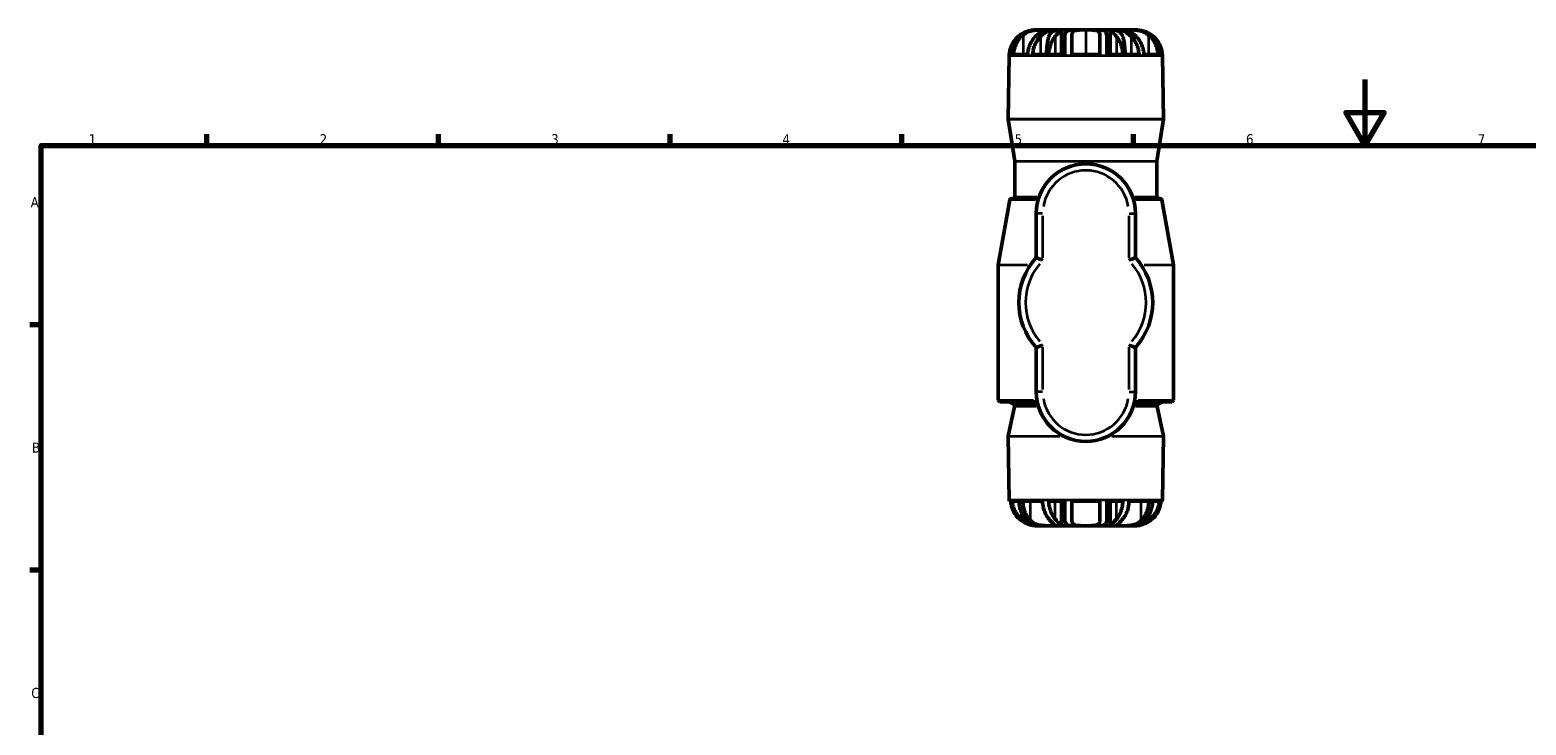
# Model space of a CAD drawing. Header units: millimetres. Extents: x 0 to 916, y -50 to 853.
# Tile 4 of 10: x 17 to 469, y 399 to 609. Entities that reach past the tile are written whole.
import ezdxf

# ---------------------------------------------------------------- set-up
doc = ezdxf.new("R2010")
doc.units = ezdxf.units.MM
for name, color, linetype, lineweight in [('Border (ANSI)', 7, 'Continuous', 70), ('Visible (ANSI)', 7, 'Continuous', 50), ('Visible Narrow (ANSI)', 7, 'Continuous', 35)]:
    doc.layers.add(name, color=color, linetype=linetype, lineweight=lineweight)
doc.styles.add('Note Text (ANSI)', font='tahoma.ttf')

# ---------------------------------------------------------------- blocks, each defined once
blk = doc.blocks.new('Borders Default Border')
at = {"layer": 'Border (ANSI)'}
for p, q in [((70.08, 574), (70.08, 577.45)), ((140.17, 574), (140.17, 577.45)), ((210.25, 574), (210.25, 577.45)), ((280.33, 574), (280.33, 577.45)), ((350.42, 574), (350.42, 577.45)), ((20, 519.75), (16.55, 519.75)), ((20, 445.5), (16.55, 445.5))]:
    blk.add_line(p, q, dxfattribs=at)
at = {"layer": 'Border (ANSI)', "flags": 128}
for points in [[(420.5, 594), (420.5, 574), (414.73, 584), (426.27, 584), (420.5, 574)], [(20, 20), (20, 574), (821, 574), (821, 20), (20, 20)]]:
    blk.add_lwpolyline(points, dxfattribs=at)
at = {"layer": 'Border (ANSI)', "char_height": 3.05, "attachment_point": 7, "style": 'Note Text (ANSI)'}
for s, insert in [('1', (34.35, 574.4)), ('2', (104.2, 574.4)), ('3', (174.26, 574.34)), ('4', (244.23, 574.4)), ('5', (314.48, 574.34)), ('6', (384.49, 574.34)), ('7', (454.6, 574.4)), ('A', (16.78, 555.35)), ('B', (17.15, 481.1)), ('C', (16.95, 406.8))]:
    blk.add_mtext(s, dxfattribs=dict(at, insert=insert))

msp = doc.modelspace()

# ---------------------------------------------------------------- linework, layer by layer
at = {"layer": 'Visible (ANSI)'}
for p, q in [((320.817, 608.987), (321.278, 608.987)), ((320.817, 608.987), (320.817, 608.977)), ((321.278, 608.987), (322.854, 608.987)), ((322.854, 608.987), (325.43, 608.987)), ((325.43, 608.987), (328.232, 608.987)), ((325.43, 608.987), (325.43, 608.052)), ((328.232, 608.987), (328.616, 608.987)), ((328.616, 608.987), (331.879, 608.987)), ((328.634, 608.977), (328.634, 601.567)), ((329.671, 607.005), (329.671, 601.567)), ((331.791, 601.567), (331.791, 607.452)), ((331.879, 608.987), (336.031, 608.987)), ((336.031, 608.987), (340.183, 608.987)), ((340.183, 608.987), (343.446, 608.987)), ((340.271, 607.452), (340.271, 601.567)), ((342.391, 601.567), (342.391, 607.005)), ((343.429, 608.977), (343.429, 601.567)), ((343.446, 608.987), (343.831, 608.987)), ((343.831, 608.987), (346.633, 608.987)), ((346.633, 608.987), (349.209, 608.987)), ((346.633, 608.987), (346.633, 608.052)), ((349.209, 608.987), (350.785, 608.987)), ((350.785, 608.987), (351.246, 608.987)), ((351.246, 608.987), (351.246, 608.977)), ((312.866, 601.176), (312.532, 582.031)), ((312.886, 601.567), (313.575, 601.567)), ((314.203, 601.567), (318.443, 601.567)), ((319.935, 601.567), (324.127, 601.567)), ((324.79, 601.567), (329.671, 601.567)), ((331.791, 601.567), (340.271, 601.567)), ((342.391, 601.567), (347.273, 601.567)), ((347.935, 601.567), (352.127, 601.567)), ((353.619, 601.567), (357.859, 601.567)), ((358.487, 601.567), (359.177, 601.567)), ((359.196, 601.176), (359.53, 582.031)), ((314.56, 569.277), (312.538, 581.944)), ((357.502, 569.277), (359.524, 581.944)), ((314.566, 558.487), (314.566, 569.198)), ((357.496, 558.487), (357.496, 569.198)), ((313.008, 557.574), (309.539, 537.897)), ((313.501, 557.987), (321.722, 557.987)), ((350.34, 557.987), (358.562, 557.987)), ((359.054, 557.574), (362.524, 537.897)), ((321.031, 553.487), (321.031, 540.091)), ((351.031, 540.091), (351.031, 553.487)), ((309.531, 496.987), (309.531, 537.811)), ((362.531, 496.987), (362.531, 537.811)), ((321.031, 512.884), (321.031, 499.487)), ((351.031, 499.487), (351.031, 512.884)), ((321.334, 496.487), (310.031, 496.487)), ((314.486, 495.063), (312.543, 486.044)), ((314.226, 495.613), (312.639, 496.432)), ((362.031, 496.487), (350.728, 496.487)), ((357.577, 495.063), (359.519, 486.044)), ((357.836, 495.613), (359.423, 496.432)), ((312.866, 466.799), (312.532, 485.93)), ((359.196, 466.799), (359.53, 485.93)), ((313.274, 466.407), (312.883, 466.407)), ((315.795, 466.407), (313.773, 466.407)), ((322.938, 466.407), (316.941, 466.407)), ((329.671, 466.407), (324.79, 466.407)), ((328.634, 458.998), (328.634, 466.407)), ((329.671, 466.407), (329.671, 460.97)), ((331.791, 460.523), (331.791, 466.407)), ((340.271, 466.407), (331.791, 466.407)), ((340.271, 466.407), (340.271, 460.523)), ((342.391, 460.97), (342.391, 466.407)), ((347.273, 466.407), (342.391, 466.407)), ((343.429, 458.998), (343.429, 466.407)), ((355.121, 466.407), (349.125, 466.407)), ((358.289, 466.407), (356.267, 466.407)), ((359.18, 466.407), (358.788, 466.407)), ((321.392, 458.987), (320.815, 458.987)), ((321.392, 458.987), (321.392, 459.081)), ((322.744, 458.987), (321.392, 458.987)), ((325.272, 458.987), (322.744, 458.987)), ((328.616, 458.987), (325.272, 458.987)), ((331.879, 458.987), (328.616, 458.987)), ((336.031, 458.987), (331.879, 458.987)), ((340.183, 458.987), (336.031, 458.987)), ((343.446, 458.987), (340.183, 458.987)), ((346.791, 458.987), (343.446, 458.987)), ((349.318, 458.987), (346.791, 458.987)), ((350.67, 458.987), (349.318, 458.987)), ((350.67, 458.987), (350.67, 459.081)), ((351.247, 458.987), (350.67, 458.987))]:
    msp.add_line(p, q, dxfattribs=at)
for centre, radius, start, end in [((320.815, 601.037), 7.95, 90, 179), ((351.247, 601.037), 7.95, 1, 90), ((313.032, 582.023), 0.5, 179, 189.06837), ((359.031, 582.023), 0.5, 350.93163, 1), ((314.066, 569.198), 0.5, 0, 9.06837), ((336.031, 553.487), 15, 0, 180), ((357.996, 569.198), 0.5, 170.93163, 180), ((313.501, 557.487), 0.5, 90, 170), ((314.066, 558.487), 0.5, 270, 0), ((357.996, 558.487), 0.5, 180, 270), ((358.562, 557.487), 0.5, 10, 90), ((336.031, 526.487), 20.25, 137.79455, 222.20545), ((336.031, 526.487), 20.25, 317.79455, 42.20545), ((310.031, 537.811), 0.5, 170, 180), ((362.031, 537.811), 0.5, 0, 10), ((336.031, 499.487), 15, 180, 0), ((310.031, 496.987), 0.5, 180, 270), ((312.41, 495.987), 0.5, 62.7076, 90), ((313.997, 495.169), 0.5, 347.84729, 62.7076), ((358.066, 495.169), 0.5, 117.2924, 192.15271), ((359.653, 495.987), 0.5, 90, 117.2924), ((362.031, 496.987), 0.5, 270, 0), ((313.032, 485.939), 0.5, 167.84729, 181), ((359.03, 485.939), 0.5, 359, 12.15271), ((320.815, 466.937), 7.95, 181, 183.82255), ((351.247, 466.937), 7.95, 356.17745, 359)]:
    msp.add_arc(centre, radius, start, end, dxfattribs=at)
for points, knots in [([(312.886, 601.567), (312.908, 601.894), (312.951, 602.23), (313.117, 603.076), (313.272, 603.58), (313.639, 604.477), (313.885, 604.953), (314.471, 605.838), (314.81, 606.247), (315.288, 606.73), (315.436, 606.869), (315.592, 607.005)], [0.05156201, 0.05156201, 0.05156201, 0.05156201, 0.14466221, 0.14466221, 0.28932442, 0.28932442, 0.43691085, 0.43691085, 0.58449728, 0.58449728, 0.64435945, 0.64435945, 0.64435945, 0.64435945]), ([(316.002, 607.005), (315.861, 606.869), (315.729, 606.73), (315.3, 606.247), (314.996, 605.838), (314.471, 604.953), (314.25, 604.477), (313.922, 603.58), (313.783, 603.076), (313.634, 602.23), (313.595, 601.894), (313.575, 601.567)], [4.4431034, 4.4431034, 4.4431034, 4.4431034, 4.50296557, 4.50296557, 4.650552, 4.650552, 4.79813843, 4.79813843, 4.94280064, 4.94280064, 5.03590084, 5.03590084, 5.03590084, 5.03590084]), ([(314.203, 601.567), (314.223, 601.898), (314.262, 602.24), (314.411, 603.097), (314.55, 603.607), (314.876, 604.509), (315.095, 604.985), (315.614, 605.873), (315.915, 606.284), (316.466, 606.914), (316.752, 607.196), (317.062, 607.452)], [0.051569, 0.051569, 0.051569, 0.051569, 0.14609393, 0.14609393, 0.29218786, 0.29218786, 0.43955865, 0.43955865, 0.58692945, 0.58692945, 0.70806839, 0.70806839, 0.70806839, 0.70806839]), ([(315.592, 607.005), (316.195, 607.527), (316.881, 607.966), (318.15, 608.533), (318.691, 608.708), (319.789, 608.94), (320.322, 608.987), (320.817, 608.987)], [0, 0, 0, 0, 0.2444433, 0.2444433, 0.41884807, 0.41884807, 0.59904835, 0.59904835, 0.59904835, 0.59904835]), ([(321.278, 608.987), (320.621, 608.987), (319.944, 608.922), (318.633, 608.61), (318.031, 608.382), (316.923, 607.782), (316.431, 607.419), (316.002, 607.005)], [0, 0, 0, 0, 0.20861162, 0.20861162, 0.40397108, 0.40397108, 0.59738326, 0.59738326, 0.59738326, 0.59738326]), ([(317.062, 607.452), (317.489, 607.805), (317.983, 608.106), (319.011, 608.547), (319.511, 608.695), (320.506, 608.891), (320.981, 608.939), (321.71, 608.978), (321.983, 608.984), (322.468, 608.988), (322.679, 608.987), (322.854, 608.987)], [0, 0, 0, 0, 0.18214192, 0.18214192, 0.33996699, 0.33996699, 0.49411691, 0.49411691, 0.59935901, 0.59935901, 0.70457649, 0.70457649, 0.70457649, 0.70457649]), ([(321.302, 607.452), (320.992, 607.196), (320.706, 606.914), (320.155, 606.284), (319.854, 605.873), (319.335, 604.985), (319.116, 604.509), (318.79, 603.607), (318.651, 603.097), (318.502, 602.24), (318.463, 601.898), (318.443, 601.567)], [4.1335305, 4.1335305, 4.1335305, 4.1335305, 4.25466944, 4.25466944, 4.40204023, 4.40204023, 4.54941103, 4.54941103, 4.69550496, 4.69550496, 4.79002989, 4.79002989, 4.79002989, 4.79002989]), ([(319.935, 601.567), (319.955, 601.894), (319.994, 602.23), (320.143, 603.076), (320.282, 603.58), (320.61, 604.477), (320.831, 604.953), (321.356, 605.838), (321.66, 606.247), (322.089, 606.73), (322.221, 606.869), (322.362, 607.005)], [0.05156201, 0.05156201, 0.05156201, 0.05156201, 0.14466221, 0.14466221, 0.28932442, 0.28932442, 0.43691085, 0.43691085, 0.58449728, 0.58449728, 0.64435945, 0.64435945, 0.64435945, 0.64435945]), ([(322.854, 608.987), (323.129, 608.987), (323.309, 608.99), (323.456, 608.965), (323.425, 608.934), (323.175, 608.779), (322.976, 608.663), (322.519, 608.367), (322.293, 608.213), (321.81, 607.859), (321.559, 607.664), (321.302, 607.452)], [0, 0, 0, 0, 0.16544073, 0.16544073, 0.32862697, 0.32862697, 0.47873446, 0.47873446, 0.59239846, 0.59239846, 0.70189273, 0.70189273, 0.70189273, 0.70189273]), ([(322.362, 607.005), (322.902, 607.527), (323.449, 607.965), (324.292, 608.533), (324.605, 608.707), (325.125, 608.939), (325.318, 608.987), (325.43, 608.987)], [0, 0, 0, 0, 0.24424309, 0.24424309, 0.41862224, 0.41862224, 0.59904621, 0.59904621, 0.59904621, 0.59904621]), ([(324.852, 607.005), (324.81, 606.869), (324.771, 606.73), (324.643, 606.247), (324.552, 605.838), (324.395, 604.953), (324.329, 604.477), (324.231, 603.58), (324.189, 603.076), (324.145, 602.23), (324.133, 601.894), (324.127, 601.567)], [4.44297342, 4.44297342, 4.44297342, 4.44297342, 4.50283559, 4.50283559, 4.65042202, 4.65042202, 4.79800845, 4.79800845, 4.94267066, 4.94267066, 5.03577086, 5.03577086, 5.03577086, 5.03577086]), ([(324.79, 601.567), (324.806, 601.894), (324.838, 602.23), (324.959, 603.076), (325.073, 603.58), (325.341, 604.477), (325.521, 604.953), (325.95, 605.838), (326.198, 606.247), (326.548, 606.73), (326.656, 606.869), (326.771, 607.005)], [0.05156201, 0.05156201, 0.05156201, 0.05156201, 0.14466221, 0.14466221, 0.28932442, 0.28932442, 0.43691085, 0.43691085, 0.58449728, 0.58449728, 0.64435945, 0.64435945, 0.64435945, 0.64435945]), ([(328.232, 608.987), (327.605, 608.987), (327.044, 608.922), (326.105, 608.61), (325.74, 608.382), (325.175, 607.782), (324.981, 607.419), (324.852, 607.005)], [0, 0, 0, 0, 0.20859265, 0.20859265, 0.40397294, 0.40397294, 0.59738313, 0.59738313, 0.59738313, 0.59738313]), ([(326.771, 607.005), (327.213, 607.527), (327.632, 607.966), (328.2, 608.533), (328.385, 608.708), (328.62, 608.94), (328.66, 608.987), (328.616, 608.987)], [0, 0, 0, 0, 0.2444433, 0.2444433, 0.41884807, 0.41884807, 0.59904835, 0.59904835, 0.59904835, 0.59904835]), ([(331.879, 608.987), (331.352, 608.987), (330.913, 608.922), (330.242, 608.61), (330.016, 608.382), (329.729, 607.782), (329.671, 607.419), (329.671, 607.005)], [0, 0, 0, 0, 0.20861162, 0.20861162, 0.40397108, 0.40397108, 0.59738326, 0.59738326, 0.59738326, 0.59738326]), ([(331.791, 607.452), (331.791, 607.805), (331.877, 608.106), (332.253, 608.547), (332.508, 608.695), (333.179, 608.891), (333.577, 608.939), (334.333, 608.978), (334.659, 608.984), (335.335, 608.988), (335.682, 608.987), (336.031, 608.987)], [0, 0, 0, 0, 0.18214192, 0.18214192, 0.33996699, 0.33996699, 0.49411691, 0.49411691, 0.59935901, 0.59935901, 0.70457649, 0.70457649, 0.70457649, 0.70457649]), ([(336.031, 608.987), (336.583, 608.987), (337.128, 608.99), (338.138, 608.965), (338.594, 608.934), (339.334, 608.779), (339.617, 608.663), (339.985, 608.367), (340.098, 608.213), (340.24, 607.859), (340.271, 607.664), (340.271, 607.452)], [0, 0, 0, 0, 0.16544073, 0.16544073, 0.32862697, 0.32862697, 0.47873446, 0.47873446, 0.59239846, 0.59239846, 0.70189273, 0.70189273, 0.70189273, 0.70189273]), ([(342.391, 607.005), (342.391, 607.527), (342.299, 607.965), (341.897, 608.533), (341.662, 608.707), (341.028, 608.939), (340.637, 608.987), (340.183, 608.987)], [0, 0, 0, 0, 0.24424309, 0.24424309, 0.41862224, 0.41862224, 0.59904621, 0.59904621, 0.59904621, 0.59904621]), ([(343.446, 608.987), (343.395, 608.987), (343.458, 608.922), (343.78, 608.61), (344.019, 608.382), (344.604, 607.782), (344.941, 607.419), (345.292, 607.005)], [0, 0, 0, 0, 0.20859265, 0.20859265, 0.40397294, 0.40397294, 0.59738313, 0.59738313, 0.59738313, 0.59738313]), ([(347.21, 607.005), (347.048, 607.527), (346.782, 607.966), (346.081, 608.533), (345.725, 608.708), (344.863, 608.94), (344.37, 608.987), (343.831, 608.987)], [0, 0, 0, 0, 0.2444433, 0.2444433, 0.41884807, 0.41884807, 0.59904835, 0.59904835, 0.59904835, 0.59904835]), ([(345.292, 607.005), (345.406, 606.869), (345.514, 606.73), (345.864, 606.247), (346.113, 605.838), (346.541, 604.953), (346.722, 604.477), (346.99, 603.58), (347.103, 603.076), (347.225, 602.23), (347.257, 601.894), (347.273, 601.567)], [4.44297342, 4.44297342, 4.44297342, 4.44297342, 4.50283559, 4.50283559, 4.65042202, 4.65042202, 4.79800845, 4.79800845, 4.94267066, 4.94267066, 5.03577086, 5.03577086, 5.03577086, 5.03577086]), ([(346.633, 608.987), (346.762, 608.987), (347, 608.922), (347.64, 608.61), (348.016, 608.382), (348.837, 607.782), (349.272, 607.419), (349.701, 607.005)], [0, 0, 0, 0, 0.20861162, 0.20861162, 0.40397108, 0.40397108, 0.59738326, 0.59738326, 0.59738326, 0.59738326]), ([(347.935, 601.567), (347.929, 601.894), (347.918, 602.23), (347.873, 603.076), (347.832, 603.58), (347.734, 604.477), (347.667, 604.953), (347.511, 605.838), (347.42, 606.247), (347.292, 606.73), (347.252, 606.869), (347.21, 607.005)], [0.05156201, 0.05156201, 0.05156201, 0.05156201, 0.14466221, 0.14466221, 0.28932442, 0.28932442, 0.43691085, 0.43691085, 0.58449728, 0.58449728, 0.64435945, 0.64435945, 0.64435945, 0.64435945]), ([(350.761, 607.452), (350.333, 607.805), (349.925, 608.106), (349.274, 608.547), (349.028, 608.695), (348.703, 608.891), (348.627, 608.939), (348.654, 608.978), (348.707, 608.984), (348.898, 608.988), (349.034, 608.987), (349.209, 608.987)], [0, 0, 0, 0, 0.18214192, 0.18214192, 0.33996699, 0.33996699, 0.49411691, 0.49411691, 0.59935901, 0.59935901, 0.70457649, 0.70457649, 0.70457649, 0.70457649]), ([(349.209, 608.987), (349.485, 608.987), (349.85, 608.99), (350.714, 608.965), (351.2, 608.934), (352.19, 608.779), (352.672, 608.663), (353.497, 608.367), (353.837, 608.213), (354.461, 607.859), (354.744, 607.664), (355.001, 607.452)], [0, 0, 0, 0, 0.16544073, 0.16544073, 0.32862697, 0.32862697, 0.47873446, 0.47873446, 0.59239846, 0.59239846, 0.70189273, 0.70189273, 0.70189273, 0.70189273]), ([(349.701, 607.005), (349.841, 606.869), (349.974, 606.73), (350.402, 606.247), (350.706, 605.838), (351.231, 604.953), (351.452, 604.477), (351.78, 603.58), (351.919, 603.076), (352.068, 602.23), (352.107, 601.894), (352.127, 601.567)], [4.44297342, 4.44297342, 4.44297342, 4.44297342, 4.50283559, 4.50283559, 4.65042202, 4.65042202, 4.79800845, 4.79800845, 4.94267066, 4.94267066, 5.03577086, 5.03577086, 5.03577086, 5.03577086]), ([(353.619, 601.567), (353.6, 601.898), (353.561, 602.24), (353.412, 603.097), (353.273, 603.607), (352.946, 604.509), (352.728, 604.985), (352.209, 605.873), (351.908, 606.284), (351.357, 606.914), (351.07, 607.196), (350.761, 607.452)], [0.051569, 0.051569, 0.051569, 0.051569, 0.14609393, 0.14609393, 0.29218786, 0.29218786, 0.43955865, 0.43955865, 0.58692945, 0.58692945, 0.70806839, 0.70806839, 0.70806839, 0.70806839]), ([(356.061, 607.005), (355.52, 607.527), (354.882, 607.965), (353.637, 608.533), (353.088, 608.707), (351.934, 608.939), (351.351, 608.987), (350.785, 608.987)], [0, 0, 0, 0, 0.24424309, 0.24424309, 0.41862224, 0.41862224, 0.59904621, 0.59904621, 0.59904621, 0.59904621]), ([(351.246, 608.987), (351.821, 608.987), (352.445, 608.922), (353.706, 608.61), (354.31, 608.382), (355.46, 607.782), (355.992, 607.419), (356.471, 607.005)], [0, 0, 0, 0, 0.20859265, 0.20859265, 0.40397294, 0.40397294, 0.59738313, 0.59738313, 0.59738313, 0.59738313]), ([(355.001, 607.452), (355.31, 607.196), (355.597, 606.914), (356.148, 606.284), (356.449, 605.873), (356.968, 604.985), (357.186, 604.509), (357.513, 603.607), (357.652, 603.097), (357.801, 602.24), (357.84, 601.898), (357.859, 601.567)], [4.13350153, 4.13350153, 4.13350153, 4.13350153, 4.25464047, 4.25464047, 4.40201127, 4.40201127, 4.54938207, 4.54938207, 4.69547599, 4.69547599, 4.79000093, 4.79000093, 4.79000093, 4.79000093]), ([(358.487, 601.567), (358.467, 601.894), (358.428, 602.23), (358.279, 603.076), (358.14, 603.58), (357.812, 604.477), (357.591, 604.953), (357.066, 605.838), (356.762, 606.247), (356.334, 606.73), (356.201, 606.869), (356.061, 607.005)], [0.05156201, 0.05156201, 0.05156201, 0.05156201, 0.14466221, 0.14466221, 0.28932442, 0.28932442, 0.43691085, 0.43691085, 0.58449728, 0.58449728, 0.64435945, 0.64435945, 0.64435945, 0.64435945]), ([(356.471, 607.005), (356.627, 606.869), (356.775, 606.73), (357.253, 606.247), (357.592, 605.838), (358.177, 604.953), (358.424, 604.477), (358.79, 603.58), (358.945, 603.076), (359.111, 602.23), (359.155, 601.894), (359.177, 601.567)], [4.4431034, 4.4431034, 4.4431034, 4.4431034, 4.50296557, 4.50296557, 4.650552, 4.650552, 4.79813843, 4.79813843, 4.94280064, 4.94280064, 5.03590084, 5.03590084, 5.03590084, 5.03590084]), ([(323.031, 539.296), (323.029, 539.297), (323.027, 539.298), (322.876, 539.36), (322.727, 539.42), (322.436, 539.538), (322.294, 539.595), (321.929, 539.74), (321.72, 539.823), (321.381, 539.956), (321.251, 540.006), (321.076, 540.074), (321.031, 540.091), (321.031, 540.091)], [-0.65444496, -0.65444496, -0.65444496, -0.65444496, -0.65375802, -0.65375802, -0.60539938, -0.60539938, -0.55743829, -0.55743829, -0.47612531, -0.47612531, -0.4002551, -0.4002551, -0.32687901, -0.32687901, -0.32687901, -0.32687901]), ([(349.031, 539.296), (349.033, 539.297), (349.035, 539.298), (349.187, 539.36), (349.336, 539.42), (349.627, 539.538), (349.768, 539.595), (350.133, 539.74), (350.342, 539.823), (350.681, 539.956), (350.812, 540.006), (350.987, 540.074), (351.031, 540.091), (351.031, 540.091)], [-0.00068693, -0.00068693, -0.00068693, -0.00068693, 0, 0, 0.04835865, 0.04835865, 0.09631973, 0.09631973, 0.17763271, 0.17763271, 0.25350293, 0.25350293, 0.32687901, 0.32687901, 0.32687901, 0.32687901]), ([(323.031, 513.679), (323.029, 513.678), (323.027, 513.677), (322.876, 513.615), (322.727, 513.554), (322.436, 513.437), (322.294, 513.38), (321.929, 513.234), (321.72, 513.152), (321.381, 513.019), (321.251, 512.969), (321.076, 512.901), (321.031, 512.884), (321.031, 512.884)], [-0.00068693, -0.00068693, -0.00068693, -0.00068693, 0, 0, 0.04835865, 0.04835865, 0.09631973, 0.09631973, 0.17763271, 0.17763271, 0.25350293, 0.25350293, 0.32687901, 0.32687901, 0.32687901, 0.32687901]), ([(349.031, 513.679), (349.033, 513.678), (349.035, 513.677), (349.187, 513.615), (349.336, 513.554), (349.627, 513.437), (349.768, 513.38), (350.133, 513.234), (350.342, 513.152), (350.681, 513.019), (350.812, 512.969), (350.987, 512.901), (351.031, 512.884), (351.031, 512.884)], [-0.65444496, -0.65444496, -0.65444496, -0.65444496, -0.65375802, -0.65375802, -0.60539937, -0.60539937, -0.55743829, -0.55743829, -0.47612531, -0.47612531, -0.4002551, -0.4002551, -0.32687901, -0.32687901, -0.32687901, -0.32687901]), ([(313.274, 466.407), (313.297, 466.076), (313.342, 465.735), (313.514, 464.878), (313.674, 464.368), (314.051, 463.466), (314.304, 462.99), (314.903, 462.102), (315.251, 461.69), (315.887, 461.061), (316.218, 460.778), (316.575, 460.523)], [0.051569, 0.051569, 0.051569, 0.051569, 0.14609393, 0.14609393, 0.29218786, 0.29218786, 0.43955865, 0.43955865, 0.58692945, 0.58692945, 0.70806839, 0.70806839, 0.70806839, 0.70806839]), ([(316.575, 460.97), (316.413, 461.106), (316.26, 461.245), (315.765, 461.728), (315.414, 462.137), (314.808, 463.022), (314.553, 463.497), (314.174, 464.395), (314.013, 464.899), (313.841, 465.745), (313.796, 466.081), (313.773, 466.407)], [4.4431034, 4.4431034, 4.4431034, 4.4431034, 4.50296557, 4.50296557, 4.650552, 4.650552, 4.79813843, 4.79813843, 4.94280064, 4.94280064, 5.03590084, 5.03590084, 5.03590084, 5.03590084]), ([(315.795, 466.407), (315.811, 466.081), (315.843, 465.745), (315.965, 464.899), (316.078, 464.395), (316.347, 463.497), (316.527, 463.022), (316.956, 462.137), (317.204, 461.728), (317.554, 461.245), (317.662, 461.106), (317.776, 460.97)], [0.05156201, 0.05156201, 0.05156201, 0.05156201, 0.14466221, 0.14466221, 0.28932442, 0.28932442, 0.43691085, 0.43691085, 0.58449728, 0.58449728, 0.64435945, 0.64435945, 0.64435945, 0.64435945]), ([(319.275, 460.523), (319.031, 460.77), (318.804, 461.042), (318.357, 461.662), (318.108, 462.075), (317.679, 462.966), (317.498, 463.444), (317.228, 464.352), (317.113, 464.864), (316.99, 465.728), (316.958, 466.073), (316.941, 466.407)], [4.13339354, 4.13339354, 4.13339354, 4.13339354, 4.25069306, 4.25069306, 4.39906346, 4.39906346, 4.54743385, 4.54743385, 4.69450189, 4.69450189, 4.78999124, 4.78999124, 4.78999124, 4.78999124]), ([(322.938, 466.407), (322.954, 466.076), (322.985, 465.735), (323.107, 464.878), (323.221, 464.368), (323.487, 463.466), (323.666, 462.99), (324.09, 462.102), (324.335, 461.69), (324.785, 461.061), (325.019, 460.778), (325.272, 460.523)], [0.051569, 0.051569, 0.051569, 0.051569, 0.14609393, 0.14609393, 0.29218786, 0.29218786, 0.43955865, 0.43955865, 0.58692945, 0.58692945, 0.70806839, 0.70806839, 0.70806839, 0.70806839]), ([(326.771, 460.97), (326.656, 461.106), (326.548, 461.245), (326.198, 461.728), (325.95, 462.137), (325.521, 463.022), (325.341, 463.497), (325.073, 464.395), (324.959, 464.899), (324.838, 465.745), (324.806, 466.081), (324.79, 466.407)], [4.4431034, 4.4431034, 4.4431034, 4.4431034, 4.50296557, 4.50296557, 4.650552, 4.650552, 4.79813843, 4.79813843, 4.94280064, 4.94280064, 5.03590084, 5.03590084, 5.03590084, 5.03590084]), ([(347.273, 466.407), (347.257, 466.081), (347.225, 465.745), (347.103, 464.899), (346.99, 464.395), (346.722, 463.497), (346.541, 463.022), (346.113, 462.137), (345.864, 461.728), (345.514, 461.245), (345.406, 461.106), (345.292, 460.97)], [0.05156201, 0.05156201, 0.05156201, 0.05156201, 0.14466221, 0.14466221, 0.28932442, 0.28932442, 0.43691085, 0.43691085, 0.58449728, 0.58449728, 0.64435945, 0.64435945, 0.64435945, 0.64435945]), ([(346.791, 460.523), (347.043, 460.778), (347.277, 461.061), (347.727, 461.69), (347.973, 462.102), (348.397, 462.99), (348.575, 463.466), (348.842, 464.368), (348.955, 464.878), (349.077, 465.735), (349.109, 466.076), (349.125, 466.407)], [4.13350092, 4.13350092, 4.13350092, 4.13350092, 4.25463986, 4.25463986, 4.40201066, 4.40201066, 4.54938146, 4.54938146, 4.69547538, 4.69547538, 4.79000032, 4.79000032, 4.79000032, 4.79000032]), ([(355.121, 466.407), (355.105, 466.076), (355.073, 465.735), (354.952, 464.878), (354.838, 464.368), (354.571, 463.466), (354.393, 462.99), (353.969, 462.102), (353.723, 461.69), (353.274, 461.061), (353.039, 460.778), (352.787, 460.523)], [0.051569, 0.051569, 0.051569, 0.051569, 0.14609393, 0.14609393, 0.29218786, 0.29218786, 0.43955865, 0.43955865, 0.58692945, 0.58692945, 0.70806839, 0.70806839, 0.70806839, 0.70806839]), ([(354.286, 460.97), (354.4, 461.106), (354.509, 461.245), (354.859, 461.728), (355.107, 462.137), (355.536, 463.022), (355.716, 463.497), (355.984, 464.395), (356.098, 464.899), (356.219, 465.745), (356.251, 466.081), (356.267, 466.407)], [4.4431034, 4.4431034, 4.4431034, 4.4431034, 4.50296557, 4.50296557, 4.650552, 4.650552, 4.79813843, 4.79813843, 4.94280064, 4.94280064, 5.03590084, 5.03590084, 5.03590084, 5.03590084]), ([(355.487, 460.523), (355.845, 460.778), (356.175, 461.061), (356.812, 461.69), (357.159, 462.102), (357.759, 462.99), (358.011, 463.466), (358.388, 464.368), (358.549, 464.878), (358.721, 465.735), (358.766, 466.076), (358.788, 466.407)], [4.13350092, 4.13350092, 4.13350092, 4.13350092, 4.25463986, 4.25463986, 4.40201066, 4.40201066, 4.54938146, 4.54938146, 4.69547538, 4.69547538, 4.79000032, 4.79000032, 4.79000032, 4.79000032]), ([(358.289, 466.407), (358.266, 466.081), (358.221, 465.745), (358.049, 464.899), (357.889, 464.395), (357.51, 463.497), (357.254, 463.022), (356.648, 462.137), (356.297, 461.728), (355.802, 461.245), (355.649, 461.106), (355.487, 460.97)], [0.05156201, 0.05156201, 0.05156201, 0.05156201, 0.14466221, 0.14466221, 0.28932442, 0.28932442, 0.43691085, 0.43691085, 0.58449728, 0.58449728, 0.64435945, 0.64435945, 0.64435945, 0.64435945]), ([(321.392, 458.987), (321.038, 458.987), (320.636, 459.027), (319.949, 459.176), (319.695, 459.247), (319.225, 459.406), (319.013, 459.488), (318.546, 459.693), (318.293, 459.819), (317.53, 460.244), (317.035, 460.585), (316.575, 460.97)], [-0.596583, -0.596583, -0.596583, -0.596583, -0.43320334, -0.43320334, -0.34189725, -0.34189725, -0.2680759, -0.2680759, -0.18008403, -0.18008403, 0, 0, 0, 0]), ([(316.575, 460.523), (316.951, 460.254), (317.345, 460.014), (318.043, 459.655), (318.341, 459.524), (318.936, 459.302), (319.224, 459.216), (319.864, 459.062), (320.175, 459.023), (320.64, 458.985), (320.779, 458.987), (320.813, 458.987), (320.815, 458.987), (320.815, 458.987)], [-2.15696681, -2.15696681, -2.15696681, -2.15696681, -2.01403019, -2.01403019, -1.90641105, -1.90641105, -1.79267599, -1.79267599, -1.62985438, -1.62985438, -1.45764002, -1.45764002, -1.43436966, -1.43436966, -1.43436966, -1.43436966]), ([(317.776, 460.97), (318.102, 460.584), (318.488, 460.243), (319.175, 459.805), (319.429, 459.671), (319.926, 459.454), (320.163, 459.368), (320.712, 459.206), (321.025, 459.137), (321.808, 459.017), (322.277, 458.987), (322.744, 458.987)], [-0.64978064, -0.64978064, -0.64978064, -0.64978064, -0.46967504, -0.46967504, -0.37457783, -0.37457783, -0.29439885, -0.29439885, -0.1958165, -0.1958165, -0.05419028, -0.05419028, -0.05419028, -0.05419028]), ([(325.272, 458.987), (325.264, 458.987), (325.257, 458.987), (324.887, 458.987), (324.462, 458.985), (323.502, 459.006), (322.971, 459.033), (322.049, 459.163), (321.671, 459.241), (320.994, 459.446), (320.698, 459.562), (320.075, 459.875), (319.767, 460.081), (319.421, 460.381), (319.347, 460.451), (319.275, 460.523)], [-1.4501183, -1.4501183, -1.4501183, -1.4501183, -1.44691048, -1.44691048, -1.28810155, -1.28810155, -1.11859174, -1.11859174, -0.99730497, -0.99730497, -0.89259981, -0.89259981, -0.76045841, -0.76045841, -0.72236757, -0.72236757, -0.72236757, -0.72236757]), ([(325.272, 460.523), (325.33, 460.464), (325.388, 460.406), (325.682, 460.11), (325.897, 459.898), (326.207, 459.577), (326.317, 459.459), (326.48, 459.252), (326.522, 459.172), (326.499, 459.039), (326.388, 459.01), (325.969, 458.984), (325.66, 458.987), (325.272, 458.987)], [-2.17853131, -2.17853131, -2.17853131, -2.17853131, -2.14717342, -2.14717342, -2.01245323, -2.01245323, -1.90751137, -1.90751137, -1.78766603, -1.78766603, -1.62140857, -1.62140857, -1.4501183, -1.4501183, -1.4501183, -1.4501183]), ([(328.616, 458.987), (328.634, 458.987), (328.638, 458.995), (328.611, 459.043), (328.552, 459.103), (328.389, 459.261), (328.309, 459.339), (328.119, 459.523), (328.012, 459.629), (327.709, 459.933), (327.501, 460.149), (327.115, 460.572), (326.944, 460.765), (326.771, 460.97)], [-0.78478195, -0.78478195, -0.78478195, -0.78478195, -0.71173892, -0.71173892, -0.58344254, -0.58344254, -0.49901704, -0.49901704, -0.41486161, -0.41486161, -0.28431186, -0.28431186, -0.18796393, -0.18796393, -0.18796393, -0.18796393]), ([(329.671, 460.97), (329.671, 460.674), (329.701, 460.404), (329.828, 459.963), (329.914, 459.786), (330.118, 459.52), (330.222, 459.422), (330.481, 459.246), (330.639, 459.173), (331.12, 459.025), (331.475, 458.987), (331.879, 458.987)], [-0.59551459, -0.59551459, -0.59551459, -0.59551459, -0.45711752, -0.45711752, -0.34122688, -0.34122688, -0.25564485, -0.25564485, -0.16016368, -0.16016368, 0, 0, 0, 0]), ([(336.031, 458.987), (335.565, 458.987), (335.101, 458.986), (334.186, 459), (333.747, 459.018), (333.035, 459.12), (332.754, 459.192), (332.265, 459.425), (332.08, 459.591), (331.847, 460), (331.791, 460.24), (331.791, 460.523)], [-1.26052633, -1.26052633, -1.26052633, -1.26052633, -1.13111596, -1.13111596, -0.99238671, -0.99238671, -0.87511673, -0.87511673, -0.74284753, -0.74284753, -0.61793124, -0.61793124, -0.61793124, -0.61793124]), ([(340.271, 460.523), (340.271, 460.352), (340.251, 460.191), (340.126, 459.78), (339.969, 459.565), (339.521, 459.274), (339.27, 459.182), (338.635, 459.05), (338.249, 459.019), (337.321, 458.985), (336.773, 458.987), (336.153, 458.987), (336.092, 458.987), (336.031, 458.987)], [-1.90814908, -1.90814908, -1.90814908, -1.90814908, -1.82646105, -1.82646105, -1.67936915, -1.67936915, -1.56217543, -1.56217543, -1.43228261, -1.43228261, -1.27736843, -1.27736843, -1.26052633, -1.26052633, -1.26052633, -1.26052633]), ([(340.183, 458.987), (340.462, 458.987), (340.717, 459.005), (341.182, 459.089), (341.388, 459.155), (341.701, 459.319), (341.818, 459.405), (342.034, 459.62), (342.125, 459.754), (342.335, 460.202), (342.391, 460.561), (342.391, 460.97)], [-0.59632305, -0.59632305, -0.59632305, -0.59632305, -0.4860237, -0.4860237, -0.37446096, -0.37446096, -0.28903699, -0.28903699, -0.19151254, -0.19151254, 0, 0, 0, 0]), ([(345.292, 460.97), (344.966, 460.584), (344.651, 460.243), (344.228, 459.805), (344.093, 459.671), (343.873, 459.454), (343.784, 459.368), (343.616, 459.206), (343.544, 459.137), (343.429, 459.017), (343.412, 458.987), (343.446, 458.987)], [-0.64978064, -0.64978064, -0.64978064, -0.64978064, -0.46967504, -0.46967504, -0.37457783, -0.37457783, -0.29439885, -0.29439885, -0.1958165, -0.1958165, -0.05419028, -0.05419028, -0.05419028, -0.05419028]), ([(346.791, 458.987), (346.783, 458.987), (346.776, 458.987), (346.411, 458.987), (346.122, 458.985), (345.695, 459.006), (345.572, 459.033), (345.537, 459.163), (345.575, 459.241), (345.734, 459.446), (345.841, 459.562), (346.143, 459.875), (346.351, 460.081), (346.65, 460.381), (346.719, 460.451), (346.791, 460.523)], [-1.4501183, -1.4501183, -1.4501183, -1.4501183, -1.44691048, -1.44691048, -1.28810155, -1.28810155, -1.11859174, -1.11859174, -0.99730497, -0.99730497, -0.89259981, -0.89259981, -0.76045841, -0.76045841, -0.72236757, -0.72236757, -0.72236757, -0.72236757]), ([(352.787, 460.523), (352.728, 460.464), (352.668, 460.406), (352.336, 460.11), (352.026, 459.898), (351.4, 459.577), (351.106, 459.459), (350.435, 459.252), (350.063, 459.172), (349.157, 459.039), (348.635, 459.01), (347.639, 458.984), (347.179, 458.987), (346.791, 458.987)], [-2.17853131, -2.17853131, -2.17853131, -2.17853131, -2.14717342, -2.14717342, -2.01245323, -2.01245323, -1.90751137, -1.90751137, -1.78766603, -1.78766603, -1.62140857, -1.62140857, -1.4501183, -1.4501183, -1.4501183, -1.4501183]), ([(349.318, 458.987), (349.56, 458.987), (349.802, 458.995), (350.469, 459.043), (350.886, 459.103), (351.556, 459.261), (351.813, 459.339), (352.308, 459.523), (352.544, 459.629), (353.114, 459.933), (353.429, 460.149), (353.922, 460.572), (354.113, 460.765), (354.286, 460.97)], [-0.78478195, -0.78478195, -0.78478195, -0.78478195, -0.71173892, -0.71173892, -0.58344254, -0.58344254, -0.49901704, -0.49901704, -0.41486161, -0.41486161, -0.28431186, -0.28431186, -0.18796393, -0.18796393, -0.18796393, -0.18796393]), ([(355.487, 460.97), (355.214, 460.741), (354.928, 460.528), (354.307, 460.116), (353.973, 459.923), (353.412, 459.645), (353.189, 459.546), (352.744, 459.372), (352.524, 459.297), (351.978, 459.139), (351.664, 459.074), (351.117, 459.002), (350.884, 458.987), (350.67, 458.987)], [-0.70854101, -0.70854101, -0.70854101, -0.70854101, -0.60181794, -0.60181794, -0.48444479, -0.48444479, -0.40760167, -0.40760167, -0.33034606, -0.33034606, -0.2133022, -0.2133022, -0.11434721, -0.11434721, -0.11434721, -0.11434721]), ([(351.247, 458.987), (351.247, 458.987), (351.317, 458.986), (351.623, 458.999), (351.891, 459.017), (352.501, 459.13), (352.801, 459.202), (353.403, 459.399), (353.691, 459.511), (354.344, 459.812), (354.705, 460.008), (355.201, 460.324), (355.344, 460.421), (355.487, 460.523)], [-1.43436966, -1.43436966, -1.43436966, -1.43436966, -1.29687925, -1.29687925, -1.1272375, -1.1272375, -1.00095485, -1.00095485, -0.89501008, -0.89501008, -0.76577464, -0.76577464, -0.71279267, -0.71279267, -0.71279267, -0.71279267])]:
    msp.add_open_spline(points, degree=3, knots=knots, dxfattribs=at)
at = {"layer": 'Visible Narrow (ANSI)'}
for p, q in [((315.592, 606.983), (315.592, 606.597)), ((317.062, 607.158), (317.062, 601.862)), ((322.362, 606.733), (322.362, 601.839)), ((322.854, 608.967), (322.854, 608.603)), ((326.771, 606.733), (326.771, 601.839)), ((336.031, 608.616), (336.031, 601.938)), ((345.292, 606.733), (345.292, 601.839)), ((349.209, 608.967), (349.209, 608.603)), ((349.701, 606.733), (349.701, 601.839)), ((355.001, 607.158), (355.001, 601.862)), ((356.471, 606.983), (356.471, 606.597)), ((358.911, 601.176), (313.151, 601.176)), ((312.821, 582.031), (359.241, 582.031)), ((359.235, 581.944), (312.827, 581.944)), ((314.824, 569.277), (357.238, 569.277)), ((357.232, 569.198), (314.83, 569.198)), ((320.812, 557.574), (313.031, 557.574)), ((314.586, 558.487), (321.215, 558.487)), ((350.848, 558.487), (357.477, 558.487)), ((359.031, 557.574), (351.25, 557.574)), ((322.874, 553.487), (321.037, 553.487)), ((323.031, 540.006), (323.031, 552.778)), ((349.031, 552.778), (349.031, 540.006)), ((349.188, 553.487), (351.025, 553.487)), ((318.353, 537.811), (309.557, 537.811)), ((309.565, 537.897), (318.407, 537.897)), ((353.655, 537.897), (362.498, 537.897)), ((362.505, 537.811), (353.71, 537.811)), ((323.031, 500.197), (323.031, 512.969)), ((349.031, 512.969), (349.031, 500.197)), ((322.874, 499.487), (321.037, 499.487)), ((349.188, 499.487), (351.025, 499.487)), ((309.563, 496.987), (320.183, 496.987)), ((320.548, 496.432), (312.662, 496.432)), ((314.246, 495.613), (320.866, 495.613)), ((321.033, 495.063), (314.505, 495.063)), ((357.558, 495.063), (351.029, 495.063)), ((351.197, 495.613), (357.817, 495.613)), ((359.4, 496.432), (351.514, 496.432)), ((351.879, 496.987), (362.499, 496.987)), ((328.165, 485.93), (312.581, 485.93)), ((312.592, 486.044), (327.947, 486.044)), ((359.481, 485.93), (343.898, 485.93)), ((344.116, 486.044), (359.471, 486.044)), ((313.151, 466.799), (358.911, 466.799)), ((316.575, 461.069), (316.575, 462.846)), ((319.275, 460.817), (319.275, 466.113)), ((326.771, 461.242), (326.771, 466.136)), ((345.292, 461.242), (345.292, 466.136)), ((352.787, 460.817), (352.787, 466.113)), ((355.487, 461.069), (355.487, 462.846))]:
    msp.add_line(p, q, dxfattribs=at)
for centre, radius, start, end in [((336.031, 553.487), 13, 9, 171), ((336.031, 526.487), 18.25, 139.88224, 220.11776), ((336.031, 526.487), 18.25, 319.88224, 40.11776), ((336.031, 499.487), 13, 189, 351)]:
    msp.add_arc(centre, radius, start, end, dxfattribs=at)
for points in [[(320.907, 513.019), (320.948, 512.97), (320.989, 512.921), (321.03, 512.873)], [(351.031, 512.874), (351.073, 512.923), (351.114, 512.971), (351.155, 513.02)]]:
    msp.add_open_spline(points, degree=3, dxfattribs=at)

# ---------------------------------------------------------------- block references
msp.add_blockref('Borders Default Border', (0, 0))

doc.saveas('drawing.dxf')
